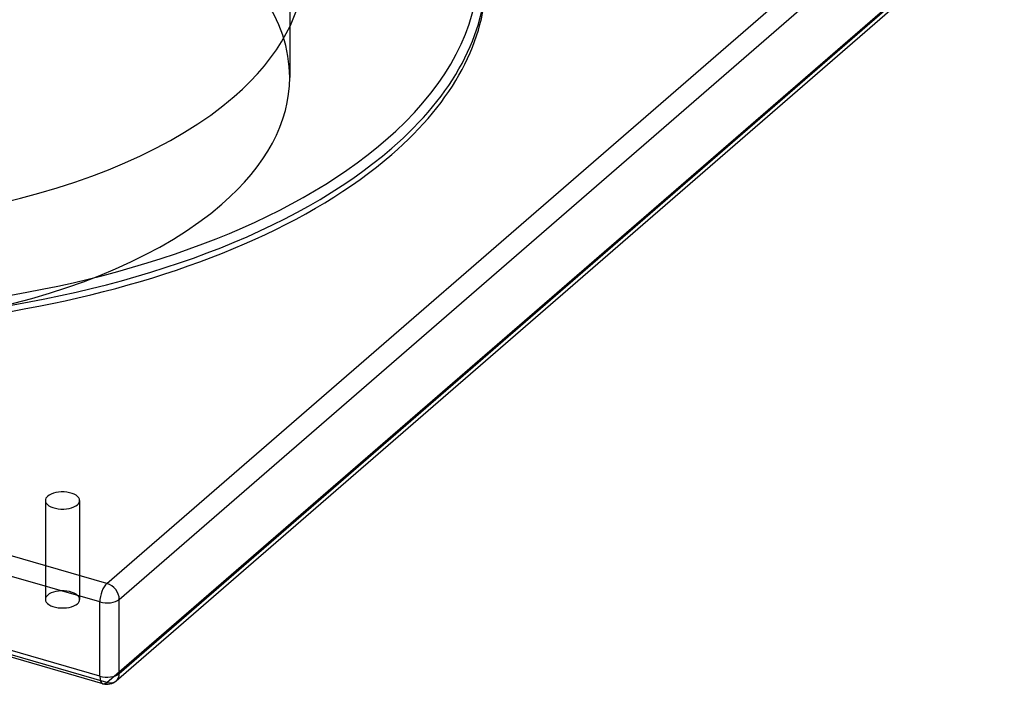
# Model space of a CAD drawing. Header units: millimetres. Extents: x -428 to 428, y -369 to 324.
# Tile 7 of 11: x 83 to 428, y -369 to -136. Entities that reach past the tile are written whole.
import ezdxf

# ---------------------------------------------------------------- set-up
doc = ezdxf.new("R2010")
doc.units = ezdxf.units.MM
doc.layers.add('HIDDEN', color=7, linetype='Continuous')
doc.layers.add('THICK', color=7, linetype='Continuous')

msp = doc.modelspace()

# ---------------------------------------------------------------- linework, layer by layer
at = {"layer": 'HIDDEN'}
for p, q in [((177.5, -2.42), (177.5, -156.32)), ((113.47, -368.05), (423.47, -99.58)), ((113.47, -368.05), (-423.47, -213.05)), ((91.91, -304.38), (91.91, -339.02)), ((103.91, -304.38), (103.91, -339.02))]:
    msp.add_line(p, q, dxfattribs=at)
for centre, major_axis, ratio, start_param, end_param in [((0, -156.32), (177.5, 0), 0.5, -0.000001, 2.617994), ((0, -156.32), (177.5, 0), 0.5, 3.141591, 5.759587), ((0, -156.32), (177.5, 0), 0.5, -0.523599, -0.000001), ((97.91, -339.02), (6, 0), 0.5, 2.617994, 3.141499), ((97.91, -339.02), (6, 0), 0.5, -0.000094, 2.617994), ((97.91, -339.02), (6, 0), 0.5, 3.141499, 5.759587), ((97.91, -339.02), (6, 0), 0.5, -0.523599, -0.000094), ((113.47, -363.72), (-1.39, -4.8), 0.433013, 0.000007, 0.588003), ((113.47, -363.72), (-3.27, 3.78), 0.75, 2.284521, 3.141672)]:
    msp.add_ellipse(centre, major_axis=major_axis, ratio=ratio, start_param=start_param, end_param=end_param, dxfattribs=at)
at = {"layer": 'THICK'}
for p, q in [((113.47, -333.41), (423.47, -64.94)), ((117.8, -338.99), (427.8, -70.52)), ((117.8, -364.97), (427.8, -96.5)), ((116.74, -367.5), (426.74, -99.03)), ((113.47, -333.41), (-423.47, -178.41)), ((110.97, -339.91), (-425.97, -184.91)), ((110.97, -365.89), (-425.97, -210.89)), ((112.08, -368.53), (-424.85, -213.53)), ((110.97, -365.89), (110.97, -339.91)), ((117.8, -364.97), (117.8, -338.99))]:
    msp.add_line(p, q, dxfattribs=at)
msp.add_arc((113.47, -363.72), 5, 253.8981, 310.8968, dxfattribs=at)
for centre, major_axis, ratio, start_param, end_param in [((0, -117.35), (243.75, 0), 0.5, -0.523599, 0.424658), ((0, -117.35), (182.5, 0), 0.5, 3.141591, 5.759587), ((0, -117.35), (182.5, 0), 0.5, -0.523599, -0.000001), ((0, -119.51), (246.25, 0), 0.5, -0.523599, 0), ((0, -121.68), (-246.25, 0), 0.5, -0.000001, 2.617994), ((0, -121.68), (-246.25, 0), 0.5, 2.617994, 3.141591), ((0, -117.35), (243.75, 0), 0.5, -2.094395, -0.523599), ((0, -119.51), (246.25, 0), 0.5, -2.094395, -0.523599), ((97.91, -304.38), (-6, 0), 0.5, -0.523599, -0.000094), ((97.91, -304.38), (-6, 0), 0.5, 3.141499, 5.759587), ((97.91, -304.38), (-6, 0), 0.5, -0.000094, 2.617994), ((97.91, -304.38), (-6, 0), 0.5, 2.617994, 3.141499), ((113.47, -337.74), (-1.39, -4.8), 0.433013, -2.55359, -0.982794), ((113.47, -337.74), (-3.27, 3.78), 0.75, -2.427868, -0.857072), ((113.47, -337.74), (-5, 0), 0.5, 1.047198, 2.617994), ((113.47, -363.72), (-5, 0), 0.5, 1.047198, 2.617994), ((113.47, -363.72), (-3.27, 3.78), 0.75, -3.141514, -2.427868), ((113.47, -363.72), (-1.39, -4.8), 0.433013, -0.982794, 0.000007)]:
    msp.add_ellipse(centre, major_axis=major_axis, ratio=ratio, start_param=start_param, end_param=end_param, dxfattribs=at)

doc.saveas('drawing.dxf')
